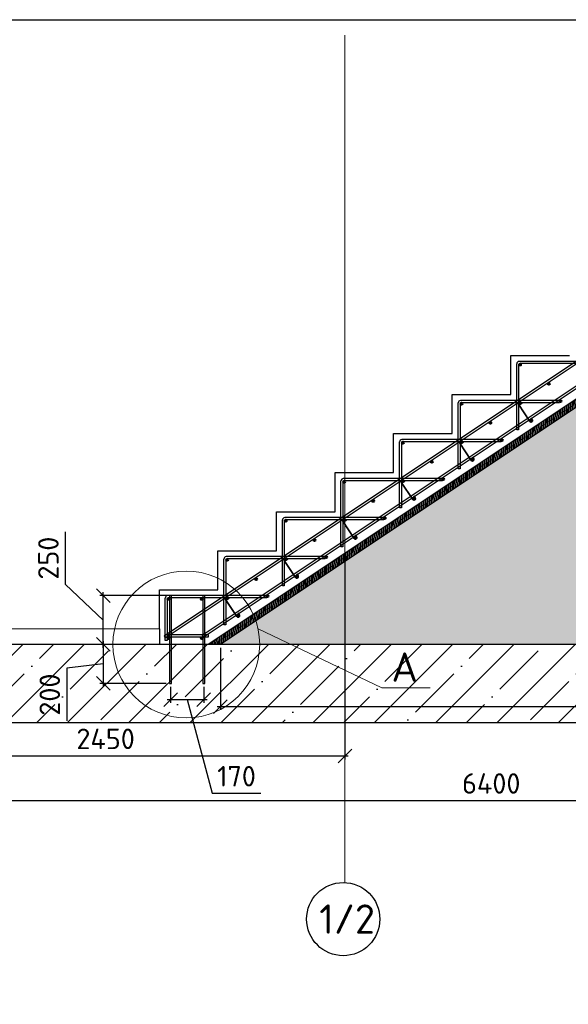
# Model space of a CAD drawing. Header units: millimetres. Extents: x 125896 to 2572636, y -120305 to 130347.
# Tile 122 of 256: x 322121 to 327740, y 103481 to 113567. Entities that reach past the tile are written whole.
import ezdxf

# ---------------------------------------------------------------- set-up
doc = ezdxf.new("R2010")
doc.units = ezdxf.units.MM
doc.linetypes.add('CENTER', pattern=[2, 1.25, -0.25, 0.25, -0.25])
doc.linetypes.add('CENTER2', pattern=[28.575, 19.05, -3.175, 3.175, -3.175])
for name, color, linetype, lineweight in [('Арматура', 152, 'Continuous', 40), ('ОСИ', 7, 'CENTER', 15), ('Основная 0.35', 200, 'Continuous', 35), ('Столовая Двери и окна', 7, 'Continuous', 15), ('ТЕКСТ', 7, 'Continuous', 15)]:
    doc.layers.add(name, color=color, linetype=linetype, lineweight=lineweight)
doc.layers.add('СПДС_Оси', color=7, linetype='Continuous')
doc.layers.add('ФВ-2', color=7, linetype='Continuous')
doc.styles.get("Standard").update_dxf_attribs({"font": 'isocpeur.ttf'})
doc.styles.add('ГОСТ', font='isocpeur.ttf')
doc.dimstyles.new('Осевые', dxfattribs={"dimscale": 0.7, "dimtxt": 450, "dimasz": 400, "dimexe": 100, "dimexo": 100, "dimgap": 100, "dimtad": 1, "dimdec": 0, "dimzin": 0, "dimdsep": 46, "dimtxsty": 'Standard', "dimblk": 'OBLIQUE', "dimcen": 9, "dimdle": 100, "dimazin": 0, "dimtm": 1e-09, "dimtfac": 1, "dimtdec": 0, "dimtofl": 0, "dimtmove": 0, "dimatfit": 3, "dimfxl": 1, "dimtolj": 1, "dimtzin": 0, "dimarcsym": 0})

# ---------------------------------------------------------------- blocks, each defined once
blk = doc.blocks.new('_OBLIQUE')
at = {"color": 0, "linetype": 'ByBlock'}
blk.add_line((-0.5, -0.5), (0.5, 0.5), dxfattribs=at)
blk = doc.blocks.new('*D89')
at = {"layer": 'Defpoints', "color": 0, "linetype": 'ByBlock', "lineweight": 20, "ltscale": 13, "transparency": 16777216}
for p in [(320551, 107167), (333351, 107167), (333351, 105568)]:
    blk.add_point(p, dxfattribs=at)
at = {"layer": 'ОСИ', "color": 0, "linetype": 'ByBlock', "lineweight": -2, "ltscale": 13, "transparency": 16777216}
for p, q in [((320551, 107132), (320551, 105533)), ((333351, 107132), (333351, 105533)), ((320516, 105568), (333386, 105568))]:
    blk.add_line(p, q, dxfattribs=at)
at = {"layer": 'ОСИ', "color": 0, "linetype": 'ByBlock', "lineweight": -2, "ltscale": 13, "transparency": 16777216, "xscale": 140, "yscale": 140, "zscale": 140, "rotation": 180}
blk.add_blockref('_OBLIQUE', (320551, 105568), dxfattribs=at)
at = {"layer": 'ОСИ', "color": 0, "linetype": 'ByBlock', "lineweight": -2, "ltscale": 13, "transparency": 16777216, "xscale": 140, "yscale": 140, "zscale": 140}
blk.add_blockref('_OBLIQUE', (333351, 105568), dxfattribs=at)
at = {"layer": 'ОСИ', "color": 0, "linetype": 'ByBlock', "ltscale": 13, "transparency": 16777216, "insert": (326951, 105743), "char_height": 210, "attachment_point": 5}
blk.add_mtext('\\A1;6400', dxfattribs=at)
blk = doc.blocks.new('*D83')
at = {"layer": 'Defpoints', "color": 0, "linetype": 'ByBlock', "lineweight": 20, "ltscale": 13, "transparency": 16777216}
for p in [(325452, 108061), (320551, 106655), (325452, 106025)]:
    blk.add_point(p, dxfattribs=at)
at = {"layer": 'ОСИ', "color": 0, "linetype": 'ByBlock', "lineweight": -2, "ltscale": 13, "transparency": 16777216}
for p, q in [((325452, 108026), (325452, 105990)), ((320551, 106620), (320551, 105990)), ((320516, 106025), (325487, 106025))]:
    blk.add_line(p, q, dxfattribs=at)
at = {"layer": 'ОСИ', "color": 0, "linetype": 'ByBlock', "lineweight": -2, "ltscale": 13, "transparency": 16777216, "xscale": 140, "yscale": 140, "zscale": 140, "rotation": 180}
blk.add_blockref('_OBLIQUE', (320551, 106025), dxfattribs=at)
at = {"layer": 'ОСИ', "color": 0, "linetype": 'ByBlock', "lineweight": -2, "ltscale": 13, "transparency": 16777216, "xscale": 140, "yscale": 140, "zscale": 140}
blk.add_blockref('_OBLIQUE', (325452, 106025), dxfattribs=at)
at = {"layer": 'ОСИ', "color": 0, "linetype": 'ByBlock', "ltscale": 13, "transparency": 16777216, "insert": (323001, 106200), "char_height": 210, "attachment_point": 5}
blk.add_mtext('\\A1;2450', dxfattribs=at)
blk = doc.blocks.new('*D104')
at = {"layer": 'Defpoints', "color": 0, "linetype": 'ByBlock', "lineweight": 20, "ltscale": 13, "transparency": 16777216}
for p in [(323591, 107167), (322976, 106767), (323656, 106767)]:
    blk.add_point(p, dxfattribs=at)
at = {"layer": 'ОСИ', "color": 0, "linetype": 'ByBlock', "lineweight": -2, "ltscale": 13, "transparency": 16777216}
for p, q in [((323556, 107167), (322941, 107167)), ((322976, 107202), (322976, 106732)), ((322976, 106967), (322604, 106923)), ((322604, 106923), (322604, 106384)), ((323621, 106767), (322941, 106767))]:
    blk.add_line(p, q, dxfattribs=at)
at = {"layer": 'ОСИ', "color": 0, "linetype": 'ByBlock', "lineweight": -2, "ltscale": 13, "transparency": 16777216, "xscale": 140, "yscale": 140, "zscale": 140}
for p, rotation in [((322976, 107167), 90), ((322976, 106767), 270)]:
    blk.add_blockref('_OBLIQUE', p, dxfattribs=dict(at, rotation=rotation))
at = {"layer": 'ОСИ', "color": 0, "linetype": 'ByBlock', "ltscale": 13, "transparency": 16777216, "insert": (322429, 106653), "char_height": 210, "attachment_point": 5, "rotation": 90}
blk.add_mtext('\\A1;200', dxfattribs=at)
blk = doc.blocks.new('*D105')
at = {"layer": 'Defpoints', "color": 0, "linetype": 'ByBlock', "lineweight": 20, "ltscale": 13, "transparency": 16777216}
for p in [(322976, 107667), (323676, 107667), (323611, 107167)]:
    blk.add_point(p, dxfattribs=at)
at = {"layer": 'ОСИ', "color": 0, "linetype": 'ByBlock', "lineweight": -2, "ltscale": 13, "transparency": 16777216}
for p, q in [((322590, 107781), (322590, 108320)), ((322976, 107417), (322590, 107781)), ((323641, 107667), (322941, 107667)), ((322976, 107132), (322976, 107702)), ((323576, 107167), (322941, 107167))]:
    blk.add_line(p, q, dxfattribs=at)
at = {"layer": 'ОСИ', "color": 0, "linetype": 'ByBlock', "lineweight": -2, "ltscale": 13, "transparency": 16777216, "xscale": 140, "yscale": 140, "zscale": 140}
for p, rotation in [((322976, 107667), 90), ((322976, 107167), 270)]:
    blk.add_blockref('_OBLIQUE', p, dxfattribs=dict(at, rotation=rotation))
at = {"layer": 'ОСИ', "color": 0, "linetype": 'ByBlock', "ltscale": 13, "transparency": 16777216, "insert": (322415, 108051), "char_height": 210, "attachment_point": 5, "rotation": 90}
blk.add_mtext('\\A1;250', dxfattribs=at)
blk = doc.blocks.new('*D106')
at = {"layer": 'Defpoints', "color": 0, "linetype": 'ByBlock', "lineweight": 20, "ltscale": 13, "transparency": 16777216}
for p in [(323666, 106767), (324006, 106767), (324006, 106603)]:
    blk.add_point(p, dxfattribs=at)
at = {"layer": 'ОСИ', "color": 0, "linetype": 'ByBlock', "lineweight": -2, "ltscale": 13, "transparency": 16777216}
for p, q in [((323666, 106732), (323666, 106568)), ((324006, 106732), (324006, 106568)), ((323631, 106603), (324041, 106603)), ((323836, 106603), (324093, 105642)), ((324093, 105642), (324590, 105642))]:
    blk.add_line(p, q, dxfattribs=at)
at = {"layer": 'ОСИ', "color": 0, "linetype": 'ByBlock', "lineweight": -2, "ltscale": 13, "transparency": 16777216, "xscale": 140, "yscale": 140, "zscale": 140, "rotation": 180}
blk.add_blockref('_OBLIQUE', (323666, 106603), dxfattribs=at)
at = {"layer": 'ОСИ', "color": 0, "linetype": 'ByBlock', "lineweight": -2, "ltscale": 13, "transparency": 16777216, "xscale": 140, "yscale": 140, "zscale": 140}
blk.add_blockref('_OBLIQUE', (324006, 106603), dxfattribs=at)
at = {"layer": 'ОСИ', "color": 0, "linetype": 'ByBlock', "ltscale": 13, "transparency": 16777216, "insert": (324342, 105817), "char_height": 210, "attachment_point": 5}
blk.add_mtext('\\A1;170', dxfattribs=at)
blk = doc.blocks.new('*D195')
at = {"layer": 'Defpoints', "color": 0, "linetype": 'ByBlock', "lineweight": 20, "ltscale": 13, "transparency": 16777216}
for p in [(324177, 107167, -360), (332951, 107167, -360), (332951, 106531)]:
    blk.add_point(p, dxfattribs=at)
at = {"layer": 'ОСИ', "color": 0, "linetype": 'ByBlock', "lineweight": -2, "ltscale": 13, "transparency": 16777216}
for p, q in [((324177, 107132), (324177, 106496)), ((332951, 107132), (332951, 106496)), ((324142, 106531), (332986, 106531))]:
    blk.add_line(p, q, dxfattribs=at)
at = {"layer": 'ОСИ', "color": 0, "linetype": 'ByBlock', "lineweight": -2, "ltscale": 13, "transparency": 16777216, "xscale": 140, "yscale": 140, "zscale": 140, "rotation": 180}
blk.add_blockref('_OBLIQUE', (324177, 106531), dxfattribs=at)
at = {"layer": 'ОСИ', "color": 0, "linetype": 'ByBlock', "lineweight": -2, "ltscale": 13, "transparency": 16777216, "xscale": 140, "yscale": 140, "zscale": 140}
blk.add_blockref('_OBLIQUE', (332951, 106531), dxfattribs=at)
at = {"layer": 'ОСИ', "color": 0, "linetype": 'ByBlock', "ltscale": 13, "transparency": 16777216, "insert": (328564, 106706), "char_height": 210, "attachment_point": 5}
blk.add_mtext('\\A1;4387', dxfattribs=at)
blk = doc.blocks.new('*D198')
at = {"layer": 'Defpoints', "color": 0, "linetype": 'ByBlock', "lineweight": 20, "ltscale": 13, "transparency": 16777216}
for p in [(332730, 112869, -360), (328691, 108063), (324051, 107167, -360), (324177, 107167, -360), (332951, 107167, -360)]:
    blk.add_point(p, dxfattribs=at)
at = {"layer": 'ОСИ', "color": 0, "linetype": 'ByBlock', "lineweight": -2, "ltscale": 13, "transparency": 16777216}
blk.add_arc((324177, 107167), 4602, 0, 33.6901, dxfattribs=at)
at = {"layer": 'ОСИ', "color": 0, "linetype": 'ByBlock', "lineweight": -2, "ltscale": 13, "transparency": 16777216, "xscale": 140, "yscale": 140, "zscale": 140}
for p, rotation in [((328006, 109720), 123.6900675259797), ((328779, 107167), 270.0000000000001)]:
    blk.add_blockref('_OBLIQUE', p, dxfattribs=dict(at, rotation=rotation))
at = {"layer": 'ОСИ', "color": 0, "linetype": 'ByBlock', "ltscale": 13, "transparency": 16777216, "insert": (328749, 108551), "char_height": 210, "attachment_point": 5, "rotation": 286.845}
blk.add_mtext('\\A1;33.7°', dxfattribs=at)

msp = doc.modelspace()

# ---------------------------------------------------------------- hatches: boundary and pattern name
at = {"layer": 'Арматура'}
h = msp.add_hatch(color=256, dxfattribs=at)
edge = h.paths.add_edge_path()
edge.add_arc((327245.3, 110032.7), 10, 0, 360)
h = msp.add_hatch(color=256, dxfattribs=at)
edge = h.paths.add_edge_path()
edge.add_arc((327541.7, 109836.3), 10, 0, 360)
h = msp.add_hatch(color=256, dxfattribs=at)
edge = h.paths.add_edge_path()
edge.add_arc((326645.3, 109632.7), 10, 0, 360)
h = msp.add_hatch(color=256, dxfattribs=at)
edge = h.paths.add_edge_path()
edge.add_arc((327241.7, 109636.3), 10, 0, 360)
h = msp.add_hatch(color=256, dxfattribs=at)
edge = h.paths.add_edge_path()
edge.add_arc((327659, 109660.4), 10, 0, 360)
h = msp.add_hatch(color=256, dxfattribs=at)
edge = h.paths.add_edge_path()
edge.add_arc((326941.7, 109436.3), 10, 0, 360)
h = msp.add_hatch(color=256, dxfattribs=at)
edge = h.paths.add_edge_path()
edge.add_arc((327359, 109460.4), 10, 0, 360)
h = msp.add_hatch(color=256, dxfattribs=at)
edge = h.paths.add_edge_path()
edge.add_arc((326045.3, 109232.7), 10, 0, 360)
h = msp.add_hatch(color=256, dxfattribs=at)
edge = h.paths.add_edge_path()
edge.add_arc((326641.7, 109236.3), 10, 0, 360)
h = msp.add_hatch(color=256, dxfattribs=at)
edge = h.paths.add_edge_path()
edge.add_arc((327059, 109260.4), 10, 0, 360)
h = msp.add_hatch(color=256, dxfattribs=at)
edge = h.paths.add_edge_path()
edge.add_arc((326341.7, 109036.3), 10, 0, 360)
h = msp.add_hatch(color=256, dxfattribs=at)
edge = h.paths.add_edge_path()
edge.add_arc((326759, 109060.4), 10, 0, 360)
h = msp.add_hatch(color=256, dxfattribs=at)
edge = h.paths.add_edge_path()
edge.add_arc((325445.3, 108832.7), 10, 0, 360)
h = msp.add_hatch(color=256, dxfattribs=at)
edge = h.paths.add_edge_path()
edge.add_arc((326041.7, 108836.3), 10, 0, 360)
h = msp.add_hatch(color=256, dxfattribs=at)
edge = h.paths.add_edge_path()
edge.add_arc((326459, 108860.4), 10, 0, 360)
h = msp.add_hatch(color=256, dxfattribs=at)
edge = h.paths.add_edge_path()
edge.add_arc((325741.7, 108636.3), 10, 0, 360)
h = msp.add_hatch(color=256, dxfattribs=at)
edge = h.paths.add_edge_path()
edge.add_arc((326159, 108660.4), 10, 0, 360)
h = msp.add_hatch(color=256, dxfattribs=at)
edge = h.paths.add_edge_path()
edge.add_arc((324845.3, 108432.7), 10, 0, 360)
h = msp.add_hatch(color=256, dxfattribs=at)
edge = h.paths.add_edge_path()
edge.add_arc((325441.7, 108436.3), 10, 0, 360)
h = msp.add_hatch(color=256, dxfattribs=at)
edge = h.paths.add_edge_path()
edge.add_arc((325859, 108460.4), 10, 0, 360)
h = msp.add_hatch(color=256, dxfattribs=at)
edge = h.paths.add_edge_path()
edge.add_arc((325141.7, 108236.3), 10, 0, 360)
h = msp.add_hatch(color=256, dxfattribs=at)
edge = h.paths.add_edge_path()
edge.add_arc((325559, 108260.4), 10, 0, 360)
h = msp.add_hatch(color=256, dxfattribs=at)
edge = h.paths.add_edge_path()
edge.add_arc((324245.3, 108032.7), 10, 0, 360)
h = msp.add_hatch(color=256, dxfattribs=at)
edge = h.paths.add_edge_path()
edge.add_arc((324841.7, 108036.3), 10, 0, 360)
h = msp.add_hatch(color=256, dxfattribs=at)
edge = h.paths.add_edge_path()
edge.add_arc((325259, 108060.4), 10, 0, 360)
h = msp.add_hatch(color=256, dxfattribs=at)
edge = h.paths.add_edge_path()
edge.add_arc((324541.7, 107836.3), 10, 0, 360)
h = msp.add_hatch(color=256, dxfattribs=at)
edge = h.paths.add_edge_path()
edge.add_arc((324959, 107860.4), 10, 0, 360)
h = msp.add_hatch(color=256, dxfattribs=at)
edge = h.paths.add_edge_path()
edge.add_arc((323645.3, 107632.7), 10, 0, 360)
h = msp.add_hatch(color=256, dxfattribs=at)
edge = h.paths.add_edge_path()
edge.add_arc((323986.3, 107632.7), 10, 0, 360)
h = msp.add_hatch(color=256, dxfattribs=at)
edge = h.paths.add_edge_path()
edge.add_arc((324241.7, 107636.3), 10, 0, 360)
h = msp.add_hatch(color=256, dxfattribs=at)
edge = h.paths.add_edge_path()
edge.add_arc((324659, 107660.4), 10, 0, 360)
h = msp.add_hatch(color=256, dxfattribs=at)
edge = h.paths.add_edge_path()
edge.add_arc((324359, 107460.4), 10, 0, 360)
h = msp.add_hatch(color=256, dxfattribs=at)
edge = h.paths.add_edge_path()
edge.add_arc((323645.3, 107232.7), 10, 0, 360)
h = msp.add_hatch(color=256, dxfattribs=at)
edge = h.paths.add_edge_path()
edge.add_arc((323986.3, 107232.7), 10, 0, 360)
at = {"layer": 'Столовая Двери и окна', "lineweight": 25, "true_color": 0xc7c8ca, "transparency": 33554648}
h = msp.add_hatch(dxfattribs=at)
h.set_pattern_fill('ANSI35', color=9, scale=70)
h.paths.add_polyline_path([(320451.3, 106366.7), (352911.6, 106366.7), (352911.6, 107166.7), (320451.3, 107166.7)])
at = {"layer": 'ФВ-2', "lineweight": 20, "true_color": 0x000000}
h = msp.add_hatch(dxfattribs=at)
h.set_pattern_fill('ANSI32', color=18, scale=2, angle=43)
h.set_pattern_definition([(88, (-60732.77, 0), (-19.03839525, 0.6648354), []), (88, (-60726.203, 6.125), (-19.03839525, 0.6648354), [])])
h.paths.add_polyline_path([(332951.3, 112868.9), (332951.3, 112926.7), (332691.3, 112926.7), (324051.3, 107166.7), (324176.5, 107166.7), (332729.8, 112868.9)])
h = msp.add_hatch(dxfattribs=at)
h.set_pattern_fill('AR-CONC', color=18, scale=2)
h.set_pattern_definition([(50, (-62345.53, 0), (364.36934, -31.87817), [38.1, -419.1]), (355, (-62345.53, 0), (-70.48684, 382.1137), [30.48, -335.28117]), (100.45144, (-62315.16, -2.66), (293.8825, 350.2355), [32.38002, -356.1805]), (46.1842, (-62345.53, 101.6), (542.1581, -84.08466), [57.15, -628.65]), (96.63556, (-62300.35, 94.6), (474.8083, 494.85225), [48.57005, -534.2712]), (351.18415, (-62345.5, 101.6), (474.8083, 494.85225), [45.7199, -502.9195]), (21, (-62294.73, 76.2), (303.22878, -204.5304), [38.1, -419.1]), (326, (-62294.73, 76.2), (123.60406, 368.37593), [30.48, -335.28]), (71.451445, (-62269.46, 59.16), (426.83284, 163.84554), [32.38002, -356.17988]), (37.5, (-62345.53, 0), (6.177207, 169.110078), [0, -331.216, 0, -340.36, 0, -336.55]), (7.5, (-62345.53, 0), (133.639325, 200.36115), [0, -194.056, 0, -323.596, 0, -128.27]), (327.5, (-62458.81, 0), (271.18119, -11.45749), [0, -127, 0, -396.24, 0, -525.78]), (317.5, (-62509.6, 0), (296.25836, 50.85298), [0, -165.1, 0, -263.144, 0, -373.38])])
edge = h.paths.add_edge_path()
edge.add_line((324176.5, 107166.7), (332729.8, 112868.9))
edge.add_line((332729.8, 112868.9), (332951.3, 112868.9))
edge.add_line((332951.3, 112868.9), (332951.3, 107166.7))
edge.add_line((332951.3, 107166.7), (324051.3, 107166.7))

# ---------------------------------------------------------------- linework, layer by layer
at = {"layer": 'Арматура'}
for centre in [(327245.3, 110032.7), (327541.7, 109836.3), (326645.3, 109632.7), (327241.7, 109636.3), (327659, 109660.4, 38.4), (326941.7, 109436.3), (327359, 109460.4, 38.4), (326045.3, 109232.7), (326641.7, 109236.3), (327059, 109260.4, 38.4), (326341.7, 109036.3), (326759, 109060.4, 38.4), (325445.3, 108832.7), (326041.7, 108836.3), (326459, 108860.4, 38.4), (325741.7, 108636.3), (326159, 108660.4, 38.4), (324845.3, 108432.7), (325441.7, 108436.3), (325859, 108460.4, 38.4), (325141.7, 108236.3), (325559, 108260.4, 38.4), (324245.3, 108032.7), (324841.7, 108036.3), (325259, 108060.4, 38.4), (324541.7, 107836.3), (324959, 107860.4, 38.4), (323645.3, 107632.7), (323986.3, 107632.7), (324241.7, 107636.3), (324659, 107660.4, 38.4), (324359, 107460.4, 38.4), (323645.3, 107232.7), (323986.3, 107232.7)]:
    msp.add_circle(centre, 10, dxfattribs=at)
at = {"layer": 'ОСИ', "color": 16, "linetype": 'CENTER2', "lineweight": 15, "ltscale": 0.2, "transparency": 33554687}
msp.add_line((325451.6, 113409.1), (325451.6, 104728.3), dxfattribs=at)
at = {"layer": 'Основная 0.35'}
for p, q in [((327254.4, 109644.3), (327263.9, 109629.3)), ((327346.3, 109452.4, 38.4), (327229.1, 109628.2)), ((327371.6, 109468.5, 38.4), (327358.3, 109489.5, 38.4)), ((326654.4, 109244.3), (326663.9, 109229.3)), ((326746.3, 109052.4, 38.4), (326629.1, 109228.2)), ((326771.6, 109068.5, 38.4), (326758.3, 109089.5, 38.4)), ((326054.4, 108844.3), (326063.9, 108829.3)), ((326146.3, 108652.4, 38.4), (326029.1, 108828.2)), ((326171.6, 108668.5, 38.4), (326158.3, 108689.5, 38.4)), ((325546.3, 108252.4, 38.4), (325429.1, 108428.2)), ((325454.4, 108444.3), (325463.9, 108429.3)), ((325571.6, 108268.5, 38.4), (325558.3, 108289.5, 38.4)), ((324946.3, 107852.4, 38.4), (324829.1, 108028.2)), ((324854.4, 108044.3), (324863.9, 108029.3)), ((324971.6, 107868.5, 38.4), (324958.3, 107889.5, 38.4)), ((324346.3, 107452.4, 38.4), (324229.1, 107628.2)), ((324254.4, 107644.3), (324263.9, 107629.3)), ((324371.6, 107468.5, 38.4), (324358.3, 107489.5, 38.4))]:
    msp.add_line(p, q, dxfattribs=at)
for centre, start, end in [((327241.7, 109636.3), 32.40892, 212.40892), ((327359, 109460.4, 38.4), 212.40892, 32.40892), ((326641.7, 109236.3), 32.40892, 212.40892), ((326759, 109060.4, 38.4), 212.40892, 32.40892), ((326041.7, 108836.3), 32.40892, 212.40892), ((326159, 108660.4, 38.4), 212.40892, 32.40892), ((325441.7, 108436.3), 32.40892, 212.40892), ((325559, 108260.4, 38.4), 212.40892, 32.40892), ((324841.7, 108036.3), 32.40892, 212.40892), ((324959, 107860.4, 38.4), 212.40892, 32.40892), ((324241.7, 107636.3), 32.40892, 212.40892), ((324359, 107460.4, 38.4), 212.40892, 32.40892)]:
    msp.add_arc(centre, 15, start, end, dxfattribs=at)
at = {"layer": 'СПДС_Оси', "linetype": 'Continuous', "lineweight": 25, "ltscale": 150}
msp.add_circle((325434.8, 104353.6), 375, dxfattribs=at)
at = {"layer": 'Столовая Двери и окна', "color": 18, "lineweight": 30, "true_color": 0x000000}
for p, q in [((320951.3, 113566.7), (332951.3, 113566.7)), ((332691.3, 112926.7, -468), (324051.3, 107166.7, -360)), ((332729.8, 112868.9, -655.5), (324176.5, 107166.7, -548.6)), ((323551.3, 107326.7, 720), (323551.3, 107166.7))]:
    msp.add_line(p, q, dxfattribs=at)
at = {"layer": 'Столовая Двери и окна', "color": 18, "lineweight": 20, "true_color": 0x000000}
for p, q in [((323551.3, 107326.7), (320951.6, 107326.7)), ((324561.9, 107326.9, -720), (325829.3, 106722.7)), ((325829.3, 106722.7), (326323.6, 106722.7))]:
    msp.add_line(p, q, dxfattribs=at)
at = {"layer": 'Столовая Двери и окна', "color": 146, "lineweight": 30, "true_color": 0x105689}
msp.add_line((323607.2, 107264.2), (323607.2, 107244.2), dxfattribs=at)
for points, elevation in [([(332633.1, 113250.1), (332622, 113266.8), (323599.3, 107251.6), (323610.4, 107235)], -398.4), ([(332758.1, 113079.5), (332747, 113096.1), (323990.5, 107258.4), (324001.6, 107241.8)], -360)]:
    msp.add_lwpolyline(points, close=True, dxfattribs=dict(at, elevation=elevation))
at = {"layer": 'Столовая Двери и окна', "color": 18, "lineweight": 20, "true_color": 0x000000, "elevation": -360}
msp.add_lwpolyline([(332951.3, 112868.9), (332951.3, 112926.7), (332691.3, 112926.7), (324051.3, 107166.7), (324176.5, 107166.7), (332729.8, 112868.9), (332951.3, 112868.9)], close=True, dxfattribs=at)
msp.add_lwpolyline([(324176.5, 107166.7), (332729.8, 112868.9), (332951.3, 112868.9), (332951.3, 107166.7), (324051.3, 107166.7)], dxfattribs=at)
at = {"layer": 'Столовая Двери и окна', "color": 18, "lineweight": 30, "true_color": 0x000000}
msp.add_lwpolyline([(323551.3, 107326.7), (323551.3, 107726.7), (324151.3, 107726.7), (324151.3, 108126.7), (324751.3, 108126.7), (324751.3, 108526.7), (325351.3, 108526.7), (325351.3, 108926.7), (325951.3, 108926.7), (325951.3, 109326.7), (326551.3, 109326.7), (326551.3, 109726.7), (327151.3, 109726.7), (327151.3, 110126.7), (327751.3, 110126.7)], dxfattribs=at)
at = {"layer": 'Столовая Двери и окна', "color": 146, "lineweight": 30, "true_color": 0x105689}
for points in [[(327231.3, 110030), (327231.3, 109366.7), (327211.3, 109366.7), (327211.3, 110041.8)], [(327249, 110046.7), (328251.3, 110046.7), (328251.3, 110066.7), (327235.3, 110066.7), (327235.3, 110066.7), (327235.3, 110066.7)], [(326631.3, 109630), (326631.3, 108966.7), (326611.3, 108966.7), (326611.3, 109641.8)], [(326649, 109646.7), (327651.3, 109646.7), (327651.3, 109666.7), (326635.3, 109666.7), (326635.3, 109666.7), (326635.3, 109666.7)], [(326031.3, 109230), (326031.3, 108566.7), (326011.3, 108566.7), (326011.3, 109241.8)], [(326049, 109246.7), (327051.3, 109246.7), (327051.3, 109266.7), (326035.3, 109266.7), (326035.3, 109266.7), (326035.3, 109266.7)], [(325431.3, 108830), (325431.3, 108166.7), (325411.3, 108166.7), (325411.3, 108841.8)], [(325449, 108846.7), (326451.3, 108846.7), (326451.3, 108866.7), (325435.3, 108866.7), (325435.3, 108866.7), (325435.3, 108866.7)], [(324831.3, 108430), (324831.3, 107766.7), (324811.3, 107766.7), (324811.3, 108441.8)], [(324849, 108446.7), (325851.3, 108446.7), (325851.3, 108466.7), (324835.3, 108466.7), (324835.3, 108466.7), (324835.3, 108466.7)], [(324231.3, 108030), (324231.3, 107366.7), (324211.3, 107366.7), (324211.3, 108041.8)], [(324249, 108046.7), (325251.3, 108046.7), (325251.3, 108066.7), (324235.3, 108066.7), (324235.3, 108066.7), (324235.3, 108066.7)], [(323631.3, 107630), (323631.3, 107206.7), (323611.3, 107206.7), (323611.3, 107641.8)], [(323649, 107646.7), (324651.3, 107646.7), (324651.3, 107666.7), (323635.3, 107666.7), (323635.3, 107666.7), (323635.3, 107666.7)], [(323607.2, 107244.2), (324054.4, 107244.2), (324054.4, 107264.2), (323607.2, 107264.2), (323607.2, 107264.2), (323607.2, 107264.2)]]:
    msp.add_lwpolyline(points, dxfattribs=at)
at = {"layer": 'Столовая Двери и окна', "color": 5, "lineweight": 30}
for points in [[(323676.3, 107666.7), (323656.3, 107666.7), (323656.3, 106766.7), (323676.3, 106766.7)], [(324016.3, 107666.7), (323996.3, 107666.7), (323996.3, 106766.7), (324016.3, 106766.7)]]:
    msp.add_lwpolyline(points, close=True, dxfattribs=at)
at = {"layer": 'Столовая Двери и окна', "color": 5, "lineweight": 30, "elevation": -720}
msp.add_lwpolyline([(320451.3, 106366.7), (352911.6, 106366.7), (352911.6, 107166.7), (320451.3, 107166.7)], close=True, dxfattribs=at)
at = {"layer": 'Столовая Двери и окна', "color": 18, "lineweight": 20, "true_color": 0x000000}
msp.add_circle((323827.1, 107166.7, -720), 752.1, dxfattribs=at)
at = {"layer": 'Столовая Двери и окна', "color": 146, "lineweight": 30, "true_color": 0x105689}
for centre, radius, start, end in [((327238.7, 110039.4), 27.5, 97.03929, 175.07833), ((327249.7, 110028.3), 18.5, 86.19482, 184.74031), ((326638.7, 109639.4), 27.5, 97.03929, 175.07833), ((326649.7, 109628.3), 18.5, 86.19482, 184.74031), ((326038.7, 109239.4), 27.5, 97.03929, 175.07833), ((326049.7, 109228.3), 18.5, 86.19482, 184.74031), ((325438.7, 108839.4), 27.5, 97.03929, 175.07833), ((325449.7, 108828.3), 18.5, 86.19482, 184.74031), ((324838.7, 108439.4), 27.5, 97.03929, 175.07833), ((324849.7, 108428.3), 18.5, 86.19482, 184.74031), ((324238.7, 108039.4), 27.5, 97.03929, 175.07833), ((324249.7, 108028.3), 18.5, 86.19482, 184.74031), ((323638.7, 107639.4), 27.5, 97.03929, 175.07833), ((323649.7, 107628.3), 18.5, 86.19482, 184.74031)]:
    msp.add_arc(centre, radius, start, end, dxfattribs=at)

# ---------------------------------------------------------------- texts
at = {"insert": (226281.3, 113282.4), "char_height": 250, "attachment_point": 1, "style": 'ГОСТ'}
msp.add_mtext_dynamic_manual_height_columns('\\A1;\\pi9384.38;{\\H1.5152x;\\P\\pi1250;Общие указания\\P\\pi250;}1.^IРабочая документация разработана в соответствии с заданием на проектирование, требованиями действующих технических регламентов, стандартов, сводов правил и других документов, содержащих установленные требования.\\P2.^IРабочая документация выполнена в соответствии со следующими нормативными и техническими документами:\\P-^IСП 20.13330.2016 "Нагрузки и Воздействия";\\P-^IСП 63.13330.2012 "Бетонные и железобетонные конструкции. Основные положения";\\P-^IСП 22.13330.2016 "Основания зданий и сооружений";\\P-^IСП 45.13330.2012 "Земляные сооружения, основания и фундаменты".\\P3.   За относительную отметку 0,000 принята отметка чистого пола первого этажа.\\P4.^IПеречень видов работ, для которых необходимо составлять акты освидетельствования скрытых работ:\\P-^Iармирование конструкций;\\P-^Iосвидетельствование опалубки перед бетонированием;\\P-^Iвыполнение сварочных работ;\\P-^Iотбор контрольных проб бетона;\\P-^Iсоответствие законченных железобетонных конструкций проекту с отображением качества работ;\\P-^Iустройство монолитных конструкций, выполняемых в зимнее время;  \\P\\pi0;  -    устройство гидроизоляции;\\P\\pi250;-^Iуплотнение грунтов и обратную засыпку.\\PЗапрещается выполнение последующих работ при отсутствии актов освидетельствования предшествующих скрытых работ во всех случаях.\\P\\pi0;        5. Проект рассчитан на производство работ в период положительных температур. В случае выполнения работ при отрицательных температурах необходимо выполнять требования СНиП часть 3 по производству работ и ППР.\\P        6. При минимальной температуре воздуха до минус 15°С допускается: выдерживание бетона в конструкции методом термоса, при предварительном разогреве бетонной смеси, форсированный электроразогрев бетона в конструкции с повторным уплотнением.\\P\\pi250;При минимальной температуре воздуха до минус 25°С допускается: обогрев бетона в греющей опалубке с помощью низкотемпературных электронагревателей, электродный сквозной прогрев бетона, электрообогрев с помощью греющего провода.\\P\\pi0;7. При отрицательной температуре воздуха уплотнение грунта обратной засыпки в траншеях должно \\Pосуществляться до достижения коэффициента уплотнения 0,98. \\PВремя уплотнения грунта в зависимости от температуры воздуха: \\P\\pi250;-^Iпри t{\\H0.7x;\\So^ ;}-5, 90-120 минут; при t{\\H0.7x;\\So^ ;\\H1.42857x;-10, 60-90 минут; }при t{\\H0.7x;\\So^ ;\\H1.42857x;-20, 40-60 минут; }при t{\\H0.7x;\\So^ ;\\H1.42857x;-30, 20-30 минут;\\P\\pi0;Работы по выполнению насыпей и обратных засыпок при отрицательных температурах должны производить с учетом следующих требований:\\P\\pi250;-^Iподготовку поверхности (основания) насыпи и обратных засыпок следует выполнять с полным удалением снега, льда, промерзшего слоя слабого и пучинистого грунта на всю его глубину;\\P-^Iотсыпку в насыпь и обратные засыпки грунтов необходимо производить при их природной влажности и в талом состоянии с содержанием комьев мерзлого грунта, не превышающим требований, приведенных в приложении М СП 45.13330.2017. Свод правил. Земляные сооружения, основания и фундаменты., и, как правило, на не промерзшие ранее отсыпанные и уплотненные слои. В отдельных случаях при согласовании с автором проекта допускается грунты отсыпать на непучинистые грунты, промерзшие на глубину не более 15 см;\\P-^Iпри пониженной влажности отсыпанных грунтов для их уплотнения следует применять более тяжелое грунтоуплотняющее оборудование; \\P-^Iработы по отсыпке и уплотнению каждого слоя должны выполнять в течение одной рабочей смены; - при выполнении насыпей из глинистых грунтов при обильном снеговыпадении все работы должны быть прекращены; - перерывы в работах по выполнению насыпей и обратных засыпок допускаются только при условиях, что за время перерыва глубина промерзания ранее уплотненных пучинистых грунтов не превысит 15 см или на время перерыва ранее уплотненные грунты утепляются специальными средствами (например, маловлажным рыхлым грунтом, который в последующем удаляется); - все работы по отсыпке грунтов и их уплотнению выполняют с повышенной интенсивностью.}', width=20474.372, gutter_width=5800, heights=[24436.9], dxfattribs=at)
at = {"layer": 'СПДС_Оси', "linetype": 'Continuous', "lineweight": 25, "ltscale": 150, "insert": (325188.8, 104503.8), "char_height": 300, "width": 825, "attachment_point": 1}
msp.add_mtext('1/2', dxfattribs=at)
at = {"layer": 'ТЕКСТ', "lineweight": 25}
msp.add_text('А', height=300, dxfattribs=at).set_placement((325928.7, 106785.2))

# ---------------------------------------------------------------- dimensions: what is measured, and where the dimension line sits
at = {"layer": 'ОСИ', "linetype": 'ByBlock', "ltscale": 13}
dim = msp.add_angular_dim_2l(base=(328690.5, 108063), line1=((324176.5, 107166.7, -360), (332729.8, 112868.9, -360)), line2=((332951.3, 107166.7, -360), (324051.3, 107166.7, -360)), dimstyle='Осевые', override={"dimtxt": 300, "dimasz": 200, "dimexe": 50, "dimexo": 50, "dimlfac": 0.5, "dimdle": 50, "dimadec": 1, "dimtmove": 1}, dxfattribs=at)
dim.commit()
dim.dimension.update_dxf_attribs({"geometry": '*D198', "text_midpoint": (328748.7, 108551.1)})
for base, p1, p2, picture, middle in [((322976.4, 107666.7), (323611.3, 107166.7), (323676.3, 107666.7), '*D105', (322589.8, 107851.5)), ((322976.4, 106766.7), (323591.3, 107166.7), (323656.3, 106766.7), '*D104', (322603.6, 106852.8))]:
    dim = msp.add_linear_dim(base=base, p1=p1, p2=p2, angle=90, dimstyle='Осевые', override={"dimtxt": 300, "dimasz": 200, "dimexe": 50, "dimexo": 50, "dimlfac": 0.5, "dimdle": 50, "dimtmove": 1}, dxfattribs=at)
    dim.commit()
    dim.dimension.update_dxf_attribs({"geometry": picture, "text_midpoint": middle, "dimtype": 160})
for base, p1, p2, picture, middle in [((325451.6, 106024.6), (320551.3, 106654.9), (325451.6, 108061.5), '*D83', (323001.4, 106199.6)), ((333351.3, 105567.8), (320551.3, 107166.7), (333351.3, 107166.7), '*D89', (326951.3, 105742.8)), ((332951.3, 106530.5), (324176.5, 107166.7, -360), (332951.3, 107166.7, -360), '*D195', (328563.9, 106705.5))]:
    dim = msp.add_linear_dim(base=base, p1=p1, p2=p2, dimstyle='Осевые', override={"dimtxt": 300, "dimasz": 200, "dimexe": 50, "dimexo": 50, "dimlfac": 0.5, "dimdle": 50, "dimtmove": 1}, dxfattribs=at)
    dim.commit()
    dim.dimension.update_dxf_attribs({"geometry": picture, "text_midpoint": middle})
dim = msp.add_linear_dim(base=(324006.3, 106602.9), p1=(323666.3, 106766.7), p2=(324006.3, 106766.7), dimstyle='Осевые', override={"dimtxt": 300, "dimasz": 200, "dimexe": 50, "dimexo": 50, "dimlfac": 0.5, "dimdle": 50, "dimtmove": 1}, dxfattribs=at)
dim.commit()
dim.dimension.update_dxf_attribs({"geometry": '*D106', "text_midpoint": (324163.1, 105642.4), "dimtype": 160})

doc.saveas('drawing.dxf')
